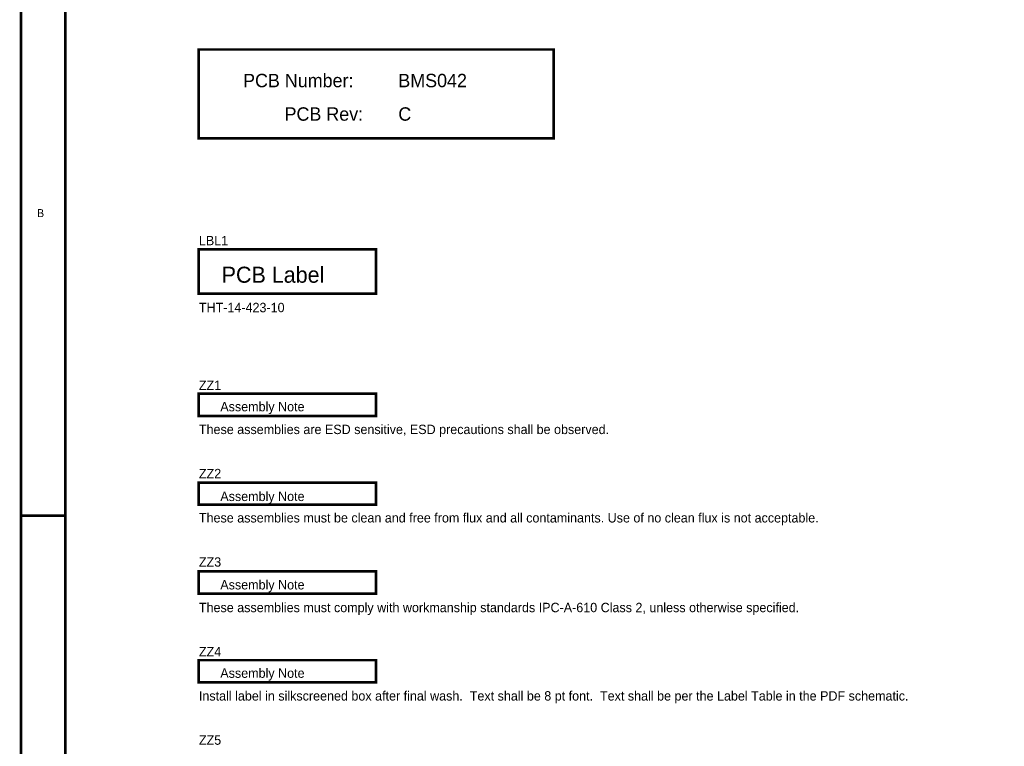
# Model space of a CAD drawing. Header units: inches. Extents: x 0 to 17, y 0 to 11.
# Tile 2 of 39: x 0 to 4.4, y 4.5 to 7.7. Entities that reach past the tile are written whole.
import ezdxf

# ---------------------------------------------------------------- set-up
doc = ezdxf.new("R2010")
doc.units = ezdxf.units.IN
doc.header["$MEASUREMENT"] = 0
doc.layers.add('Sheet', color=255, linetype='Continuous')

msp = doc.modelspace()

# ---------------------------------------------------------------- linework, layer by layer
at = {"layer": 'Sheet'}
for points in [[(0.0008, 11, 0.0118, 0.0118, 0), (17, 11, 0.0118, 0.0118, 0), (17, 0, 0.0118, 0.0118, 0), (0.0008, 0, 0.0118, 0.0118, 0), (0.0008, 11, 0.0118, 0.0118, 0)], [(0.0008, 11, 0.0039, 0.0039, 0), (0.0008, 0, 0.0039, 0.0039, 0), (17, 0, 0.0039, 0.0039, 0), (17, 11, 0.0039, 0.0039, 0), (0.0008, 11, 0.0039, 0.0039, 0), (0.0008, 11, 0.0039, 0.0039, 0)], [(0.2005, 10.7995, 0.0118, 0.0118, 0), (16.8002, 10.7995, 0.0118, 0.0118, 0), (16.8002, 0.1998, 0.0118, 0.0118, 0), (0.2005, 0.1998, 0.0118, 0.0118, 0), (0.2005, 10.7995, 0.0118, 0.0118, 0)], [(0.2005, 10.7995, 0.0039, 0.0039, 0), (0.2005, 0.1998, 0.0039, 0.0039, 0), (16.8002, 0.1998, 0.0039, 0.0039, 0), (16.8002, 10.7995, 0.0039, 0.0039, 0), (0.2005, 10.7995, 0.0039, 0.0039, 0), (0.2005, 10.7995, 0.0039, 0.0039, 0)], [(0.8005, 7.5998, 0.0118, 0.0118, 0), (2.4005, 7.5998, 0.0118, 0.0118, 0), (2.4005, 7.1999, 0.0118, 0.0118, 0), (0.8005, 7.1999, 0.0118, 0.0118, 0), (0.8005, 7.5998, 0.0118, 0.0118, 0)], [(0.8005, 7.5998, 0.0039, 0.0039, 0), (0.8005, 7.1999, 0.0039, 0.0039, 0), (2.4005, 7.1999, 0.0039, 0.0039, 0), (2.4005, 7.5998, 0.0039, 0.0039, 0), (0.8005, 7.5998, 0.0039, 0.0039, 0), (0.8005, 7.5998, 0.0039, 0.0039, 0)], [(0.8005, 6.6997, 0.0118, 0.0118, 0), (1.6003, 6.6997, 0.0118, 0.0118, 0), (1.6003, 6.5, 0.0118, 0.0118, 0), (0.8005, 6.5, 0.0118, 0.0118, 0), (0.8005, 6.6997, 0.0118, 0.0118, 0)], [(0.8005, 6.6997, 0.0039, 0.0039, 0), (0.8005, 6.5, 0.0039, 0.0039, 0), (1.6003, 6.5, 0.0039, 0.0039, 0), (1.6003, 6.6997, 0.0039, 0.0039, 0), (0.8005, 6.6997, 0.0039, 0.0039, 0), (0.8005, 6.6997, 0.0039, 0.0039, 0)], [(0.8005, 6.0499, 0.0118, 0.0118, 0), (1.6003, 6.0499, 0.0118, 0.0118, 0), (1.6003, 5.9497, 0.0118, 0.0118, 0), (0.8005, 5.9497, 0.0118, 0.0118, 0), (0.8005, 6.0499, 0.0118, 0.0118, 0)], [(0.8005, 6.0499, 0.0039, 0.0039, 0), (0.8005, 5.9497, 0.0039, 0.0039, 0), (1.6003, 5.9497, 0.0039, 0.0039, 0), (1.6003, 6.0499, 0.0039, 0.0039, 0), (0.8005, 6.0499, 0.0039, 0.0039, 0), (0.8005, 6.0499, 0.0039, 0.0039, 0)], [(0.8005, 5.6496, 0.0118, 0.0118, 0), (1.6003, 5.6496, 0.0118, 0.0118, 0), (1.6003, 5.5498, 0.0118, 0.0118, 0), (0.8005, 5.5498, 0.0118, 0.0118, 0), (0.8005, 5.6496, 0.0118, 0.0118, 0)], [(0.8005, 5.6496, 0.0039, 0.0039, 0), (0.8005, 5.5498, 0.0039, 0.0039, 0), (1.6003, 5.5498, 0.0039, 0.0039, 0), (1.6003, 5.6496, 0.0039, 0.0039, 0), (0.8005, 5.6496, 0.0039, 0.0039, 0), (0.8005, 5.6496, 0.0039, 0.0039, 0)], [(0.8005, 5.2497, 0.0118, 0.0118, 0), (1.6003, 5.2497, 0.0118, 0.0118, 0), (1.6003, 5.1498, 0.0118, 0.0118, 0), (0.8005, 5.1498, 0.0118, 0.0118, 0), (0.8005, 5.2497, 0.0118, 0.0118, 0)], [(0.8005, 5.2497, 0.0039, 0.0039, 0), (0.8005, 5.1498, 0.0039, 0.0039, 0), (1.6003, 5.1498, 0.0039, 0.0039, 0), (1.6003, 5.2497, 0.0039, 0.0039, 0), (0.8005, 5.2497, 0.0039, 0.0039, 0), (0.8005, 5.2497, 0.0039, 0.0039, 0)], [(0.8005, 4.8498, 0.0118, 0.0118, 0), (1.6003, 4.8498, 0.0118, 0.0118, 0), (1.6003, 4.7499, 0.0118, 0.0118, 0), (0.8005, 4.7499, 0.0118, 0.0118, 0), (0.8005, 4.8498, 0.0118, 0.0118, 0)], [(0.8005, 4.8498, 0.0039, 0.0039, 0), (0.8005, 4.7499, 0.0039, 0.0039, 0), (1.6003, 4.7499, 0.0039, 0.0039, 0), (1.6003, 4.8498, 0.0039, 0.0039, 0), (0.8005, 4.8498, 0.0039, 0.0039, 0), (0.8005, 4.8498, 0.0039, 0.0039, 0)]]:
    msp.add_lwpolyline(points, format="xyseb", close=True, dxfattribs=at)
msp.add_lwpolyline([(0.0004, 5.5, 0.0118, 0.0118, 0), (0.2005, 5.5, 0.0118, 0.0118, 0)], format="xyseb", dxfattribs=at)

# ---------------------------------------------------------------- texts
for s, height, p in [('PCB Number:', 0.060307, (1.0011, 7.4298)), ('BMS042', 0.06031, (1.7006, 7.4298)), ('PCB Rev:', 0.06031, (1.188, 7.2791)), ('C', 0.0603, (1.7006, 7.2791)), ('B', 0.0362, (0.0724, 6.8448)), ('LBL1', 0.04221, (0.8021, 6.7182)), ('PCB Label', 0.07237, (0.9046, 6.5493)), ('THT-14-423-10', 0.042215, (0.8021, 6.4167)), ('ZZ1', 0.04221, (0.8021, 6.0669)), ('Assembly Note', 0.042215, (0.8985, 5.9704)), ('These assemblies are ESD sensitive, ESD precautions shall be observed.', 0.042215, (0.8021, 5.8679)), ('ZZ2', 0.04221, (0.8021, 5.6689)), ('Assembly Note', 0.042215, (0.8985, 5.5663)), ('These assemblies must be clean and free from flux and all contaminants. Use of no clean flux is not acceptable.', 0.0422149, (0.8021, 5.4698)), ('ZZ3', 0.04221, (0.8021, 5.2708)), ('Assembly Note', 0.042215, (0.8985, 5.1683)), ('These assemblies must comply with workmanship standards IPC-A-610 Class 2, unless otherwise specified.', 0.0422149, (0.8021, 5.0658)), ('ZZ4', 0.04221, (0.8021, 4.8668)), ('Assembly Note', 0.042215, (0.8985, 4.7703)), ('Install label in silkscreened box after final wash.  Text shall be 8 pt font.  Text shall be per the Label Table in the PDF schematic.', 0.0422149, (0.8021, 4.6678)), ('ZZ5', 0.04221, (0.8021, 4.4688))]:
    msp.add_text(s, height=height, dxfattribs=at).set_placement(p)

doc.saveas('drawing.dxf')
